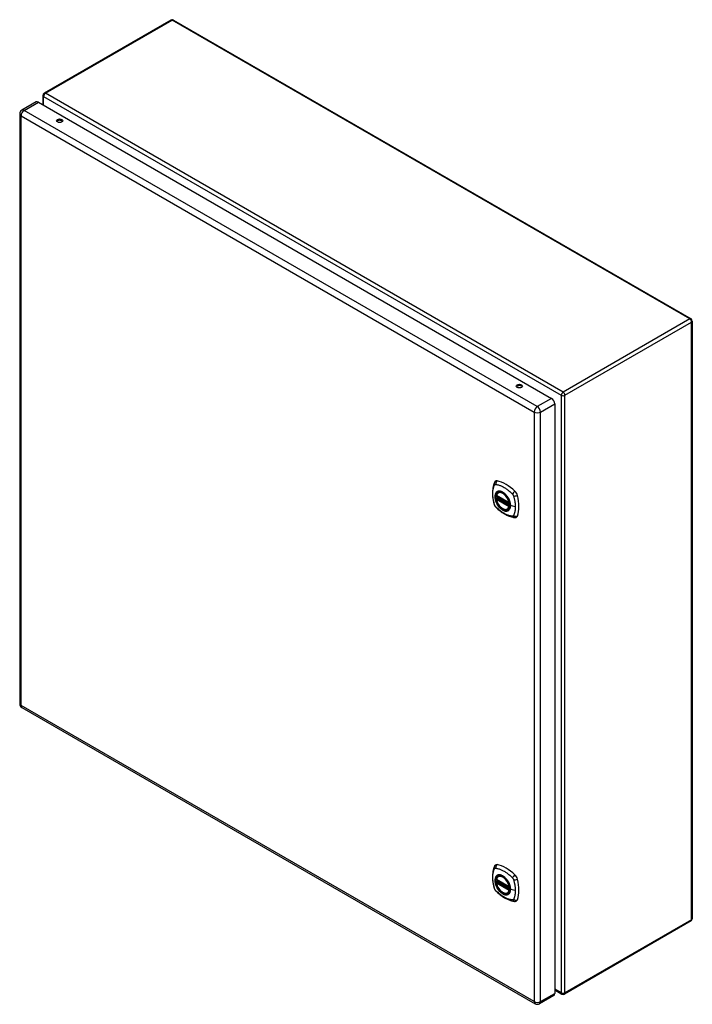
# Model space of a CAD drawing. Header units: inches. Extents: x 132.2 to 154.1, y 45.4 to 77.4.
import ezdxf

# ---------------------------------------------------------------- set-up
doc = ezdxf.new("R2010")
doc.units = ezdxf.units.IN
doc.header["$MEASUREMENT"] = 0
doc.layers.add('Visible Edges(ANSI)', color=7, linetype='Continuous', lineweight=25)
doc.layers.add('Visible Tangent Edges(ANSI)', color=7, linetype='Continuous', lineweight=25)

msp = doc.modelspace()

# ---------------------------------------------------------------- linework, layer by layer
at = {"layer": 'Visible Edges(ANSI)'}
for p, q in [((137.098, 77.434), (132.974, 75.053)), ((137.182, 77.434), (154.034, 67.705)), ((132.714, 74.767), (132.251, 74.5)), ((132.787, 74.76), (149.493, 65.114)), ((132.932, 74.98), (132.932, 74.675)), ((132.178, 74.373), (132.178, 55.177)), ((154.076, 67.632), (154.076, 48.173)), ((149.596, 64.935), (149.596, 45.739)), ((147.702, 61.944), (148.116, 61.705)), ((147.727, 61.882), (147.767, 61.906)), ((147.758, 62.048), (147.768, 62.054)), ((147.702, 61.848), (147.715, 61.856)), ((147.721, 61.868), (147.721, 61.87)), ((148.071, 61.505), (148.081, 61.511)), ((132.251, 55.05), (148.957, 45.405)), ((147.702, 49.449), (148.116, 49.21)), ((147.721, 49.373), (147.721, 49.375)), ((147.727, 49.387), (147.767, 49.411)), ((147.758, 49.553), (147.768, 49.559)), ((147.702, 49.353), (147.715, 49.361)), ((148.071, 49.011), (148.081, 49.017)), ((154.034, 48.1), (149.91, 45.72)), ((149.596, 45.852), (149.826, 45.72)), ((149.566, 45.672), (149.103, 45.405))]:
    msp.add_line(p, q, dxfattribs=at)
at = {"layer": 'Visible Edges(ANSI)', "flags": 128}
for points in [[(147.624, 62.357), (147.617, 62.336), (147.61, 62.316), (147.605, 62.297), (147.6, 62.279), (147.596, 62.26), (147.592, 62.241), (147.584, 62.201), (147.579, 62.16), (147.575, 62.118), (147.572, 62.076), (147.572, 62.033), (147.572, 61.99), (147.575, 61.946), (147.579, 61.901), (147.584, 61.856), (147.591, 61.811), (147.599, 61.766), (147.609, 61.72), (147.615, 61.697), (147.617, 61.685), (147.621, 61.671)], [(147.662, 62.413), (147.649, 62.4), (147.639, 62.385), (147.631, 62.371), (147.624, 62.357)], [(147.696, 61.957), (147.7, 61.972), (147.705, 61.986), (147.712, 61.999), (147.719, 62.011), (147.727, 62.022), (147.737, 62.032), (147.747, 62.04), (147.758, 62.048)], [(148.011, 61.968), (148.029, 61.945), (148.047, 61.922), (148.064, 61.897), (148.079, 61.872), (148.094, 61.845), (148.107, 61.819), (148.118, 61.792), (148.128, 61.764)], [(147.621, 61.671), (147.626, 61.658), (147.631, 61.645), (147.637, 61.632), (147.643, 61.62), (147.65, 61.608), (147.658, 61.597), (147.667, 61.586), (147.677, 61.575)], [(147.677, 61.575), (147.687, 61.565), (147.696, 61.556), (147.713, 61.539), (147.747, 61.509), (147.783, 61.479), (147.818, 61.45), (147.855, 61.423), (147.891, 61.398), (147.928, 61.373), (147.965, 61.351), (148.003, 61.33), (148.041, 61.311), (148.079, 61.294), (148.117, 61.278), (148.155, 61.265), (148.193, 61.253), (148.232, 61.243), (148.251, 61.239), (148.261, 61.237), (148.272, 61.235)], [(148.071, 61.505), (148.059, 61.5), (148.047, 61.495), (148.035, 61.492), (148.021, 61.49), (148.008, 61.49), (147.994, 61.491), (147.98, 61.493), (147.965, 61.496), (147.951, 61.501), (147.936, 61.506), (147.921, 61.513), (147.907, 61.521), (147.892, 61.531), (147.877, 61.541), (147.863, 61.552), (147.849, 61.564), (147.835, 61.577), (147.822, 61.591), (147.809, 61.606), (147.796, 61.621), (147.784, 61.637), (147.772, 61.654), (147.761, 61.671), (147.751, 61.688), (147.741, 61.706), (147.732, 61.725), (147.724, 61.743), (147.717, 61.762), (147.71, 61.78), (147.705, 61.799), (147.7, 61.817), (147.696, 61.836)], [(147.715, 61.856), (147.718, 61.858), (147.72, 61.861), (147.721, 61.865), (147.721, 61.868)], [(148.272, 61.235), (148.288, 61.233), (148.304, 61.233), (148.322, 61.235), (148.34, 61.24)], [(147.624, 49.862), (147.617, 49.841), (147.61, 49.821), (147.605, 49.802), (147.6, 49.784), (147.596, 49.765), (147.592, 49.746), (147.584, 49.706), (147.579, 49.665), (147.575, 49.624), (147.572, 49.581), (147.572, 49.538), (147.572, 49.495), (147.575, 49.451), (147.579, 49.406), (147.584, 49.362), (147.591, 49.316), (147.599, 49.271), (147.609, 49.225), (147.615, 49.202), (147.617, 49.19), (147.621, 49.176)], [(147.662, 49.918), (147.649, 49.905), (147.639, 49.891), (147.631, 49.876), (147.624, 49.862)], [(147.696, 49.462), (147.7, 49.477), (147.705, 49.491), (147.712, 49.504), (147.719, 49.516), (147.727, 49.527), (147.737, 49.537), (147.747, 49.545), (147.758, 49.553)], [(147.715, 49.361), (147.718, 49.363), (147.72, 49.366), (147.721, 49.37), (147.721, 49.373)], [(148.011, 49.473), (148.029, 49.45), (148.047, 49.427), (148.064, 49.402), (148.079, 49.377), (148.094, 49.351), (148.107, 49.324), (148.118, 49.297), (148.128, 49.269)], [(147.621, 49.176), (147.626, 49.163), (147.631, 49.15), (147.637, 49.137), (147.643, 49.125), (147.65, 49.113), (147.658, 49.102), (147.667, 49.091), (147.677, 49.08)], [(147.677, 49.08), (147.687, 49.07), (147.696, 49.061), (147.713, 49.045), (147.747, 49.014), (147.783, 48.984), (147.818, 48.955), (147.855, 48.928), (147.891, 48.903), (147.928, 48.879), (147.965, 48.856), (148.003, 48.835), (148.041, 48.816), (148.079, 48.799), (148.117, 48.784), (148.155, 48.77), (148.193, 48.758), (148.232, 48.748), (148.251, 48.744), (148.261, 48.742), (148.272, 48.74)], [(148.071, 49.011), (148.059, 49.005), (148.047, 49), (148.035, 48.997), (148.021, 48.995), (148.008, 48.995), (147.994, 48.996), (147.98, 48.998), (147.965, 49.001), (147.951, 49.006), (147.936, 49.012), (147.921, 49.019), (147.907, 49.027), (147.892, 49.036), (147.877, 49.046), (147.863, 49.057), (147.849, 49.069), (147.835, 49.082), (147.822, 49.096), (147.809, 49.111), (147.796, 49.126), (147.784, 49.142), (147.772, 49.159), (147.761, 49.176), (147.751, 49.194), (147.741, 49.211), (147.732, 49.23), (147.724, 49.248), (147.717, 49.267), (147.71, 49.285), (147.705, 49.304), (147.7, 49.323), (147.696, 49.341)], [(148.272, 48.74), (148.288, 48.738), (148.304, 48.738), (148.322, 48.74), (148.34, 48.745)]]:
    msp.add_lwpolyline(points, dxfattribs=at)
at = {"layer": 'Visible Edges(ANSI)'}
for centre, radius, start, end in [((137.14, 77.361), 0.084, 60, 120), ((133.016, 74.98), 0.084, 120, 180), ((132.324, 74.373), 0.146, 120, 180), ((153.992, 67.632), 0.084, 0, 60), ((147.708, 61.954), 0.0118, 166.5554, 240), ((147.732, 61.872), 0.0118, 120, 187.8283), ((147.708, 61.838), 0.0118, 120, 190.611), ((148.121, 61.715), 0.0118, 240, 282.6344), ((132.324, 55.177), 0.146, 180, 240), ((147.708, 49.459), 0.0118, 166.5554, 240), ((147.732, 49.377), 0.0118, 120, 187.8283), ((147.708, 49.343), 0.0118, 120, 190.611), ((148.121, 49.22), 0.0118, 240, 282.6344), ((153.992, 48.173), 0.084, 300, 0), ((149.868, 45.792), 0.084, 240, 300), ((149.03, 45.531), 0.146, 240, 300)]:
    msp.add_arc(centre, radius, start, end, dxfattribs=at)
for centre, major_axis, start_param, end_param in [((132.787, 74.64), (-0.073, 0.126), 5.497787, 6.283185), ((133.479, 74.112), (0.102, 0), 0.378178, 2.763414), ((148.447, 65.471), (0.102, 0), 0.378178, 2.763414), ((149.493, 64.995), (0.073, -0.126), 0.785398, 2.356194), ((147.761, 62.267), (-0.089, 0.153), 5.825423, 6.408181), ((148.012, 61.27), (-0.64, 1.108), 5.170151, 5.825423), ((147.907, 61.772), (0.157, -0.273), 2.363977, 7.060801), ((148.263, 61.978), (0.089, -0.153), 1.113034, 2.028558), ((147.525, 62.114), (-0.64, 1.108), 3.599355, 4.254627), ((148.263, 61.398), (0.089, -0.153), 6.158189, 6.740947), ((147.761, 49.772), (-0.089, 0.153), 5.825423, 6.408181), ((148.012, 48.775), (-0.64, 1.108), 5.170151, 5.825423), ((147.907, 49.278), (0.157, -0.273), 2.363977, 7.060801), ((148.263, 49.483), (0.089, -0.153), 1.113034, 2.028558), ((147.525, 49.619), (-0.64, 1.108), 3.599355, 4.254627), ((148.263, 48.904), (0.089, -0.153), 6.158189, 6.740947), ((149.493, 45.798), (0.073, -0.126), 0, 0.785398)]:
    msp.add_ellipse(centre, major_axis=major_axis, ratio=0.57735, start_param=start_param, end_param=end_param, dxfattribs=at)
for centre, major_axis in [((133.479, 74.156), (0.102, 0)), ((148.447, 65.514), (0.102, 0)), ((147.904, 61.77), (-0.16, 0.277)), ((147.904, 49.276), (-0.16, 0.277))]:
    msp.add_ellipse(centre, major_axis=major_axis, ratio=0.57735, dxfattribs=at)
at = {"layer": 'Visible Tangent Edges(ANSI)'}
for p, q in [((133.016, 75.049), (137.14, 77.43)), ((153.992, 67.701), (137.14, 77.43)), ((149.868, 65.32), (133.016, 75.049)), ((132.324, 74.493), (132.787, 74.76)), ((132.957, 74.946), (149.809, 65.217)), ((132.957, 74.661), (132.957, 74.946)), ((149.03, 64.847), (132.324, 74.493)), ((132.221, 74.314), (148.927, 64.668)), ((132.221, 55.117), (132.221, 74.314)), ((153.992, 67.701), (149.868, 65.32)), ((149.927, 65.217), (154.051, 67.598)), ((154.051, 48.139), (154.051, 67.598)), ((148.392, 65.465), (148.361, 65.482)), ((149.493, 65.114), (149.03, 64.847)), ((149.809, 65.217), (149.809, 45.758)), ((149.927, 45.758), (149.927, 65.217)), ((149.133, 64.668), (149.596, 64.935)), ((148.927, 64.668), (148.927, 45.472)), ((149.133, 45.472), (149.133, 64.668)), ((148.113, 61.71), (147.699, 61.949)), ((147.732, 61.882), (147.771, 61.904)), ((148.13, 61.652), (147.732, 61.882)), ((147.699, 61.833), (148.113, 61.594)), ((147.708, 61.848), (147.719, 61.854)), ((148.121, 61.609), (147.708, 61.848)), ((147.719, 61.854), (148.129, 61.617)), ((148.13, 61.634), (147.727, 61.867)), ((148.128, 61.613), (148.121, 61.609)), ((148.312, 61.584), (148.155, 61.624)), ((148.927, 45.472), (132.221, 55.117)), ((148.113, 49.215), (147.699, 49.454)), ((147.732, 49.387), (147.771, 49.409)), ((148.13, 49.157), (147.732, 49.387)), ((147.699, 49.338), (148.113, 49.099)), ((147.708, 49.353), (147.719, 49.359)), ((148.121, 49.114), (147.708, 49.353)), ((147.719, 49.359), (148.129, 49.123)), ((148.13, 49.14), (147.727, 49.372)), ((148.128, 49.118), (148.121, 49.114)), ((148.312, 49.089), (148.155, 49.129)), ((154.051, 48.139), (149.927, 45.758)), ((149.809, 45.758), (149.596, 45.881)), ((149.133, 45.472), (149.596, 45.739))]:
    msp.add_line(p, q, dxfattribs=at)
at = {"layer": 'Visible Tangent Edges(ANSI)', "flags": 128}
for points in [[(147.635, 61.657), (147.625, 61.69), (147.618, 61.72), (147.611, 61.749), (147.605, 61.779), (147.599, 61.808), (147.595, 61.837), (147.591, 61.866), (147.587, 61.895), (147.585, 61.923), (147.583, 61.951), (147.582, 61.979), (147.582, 62.006), (147.582, 62.033), (147.583, 62.059), (147.585, 62.085), (147.587, 62.11), (147.591, 62.134), (147.595, 62.158), (147.599, 62.182), (147.605, 62.205), (147.611, 62.227), (147.618, 62.249), (147.625, 62.27), (147.635, 62.291)], [(147.635, 62.291), (147.636, 62.293), (147.637, 62.295), (147.638, 62.296), (147.639, 62.298), (147.64, 62.299), (147.641, 62.301), (147.643, 62.302), (147.644, 62.303), (147.645, 62.304), (147.647, 62.305), (147.648, 62.307), (147.65, 62.307), (147.651, 62.308), (147.653, 62.309), (147.655, 62.31), (147.656, 62.31), (147.658, 62.311), (147.66, 62.311), (147.661, 62.312), (147.663, 62.312), (147.665, 62.312), (147.667, 62.312), (147.669, 62.312), (147.671, 62.312)], [(147.671, 62.312), (147.695, 62.31), (147.717, 62.306), (147.739, 62.301), (147.762, 62.295), (147.784, 62.289), (147.807, 62.281), (147.83, 62.273), (147.853, 62.263), (147.877, 62.253), (147.9, 62.242), (147.923, 62.23), (147.947, 62.217), (147.97, 62.203), (147.993, 62.188), (148.016, 62.173), (148.04, 62.156), (148.062, 62.139), (148.085, 62.121), (148.108, 62.102), (148.131, 62.082), (148.153, 62.062), (148.175, 62.041), (148.197, 62.02), (148.22, 61.995)], [(147.708, 62.068), (147.7, 62.06), (147.691, 62.051), (147.684, 62.041), (147.677, 62.03), (147.671, 62.018), (147.665, 62.006), (147.661, 61.992), (147.657, 61.978), (147.654, 61.963), (147.652, 61.948), (147.651, 61.932), (147.651, 61.915), (147.651, 61.898), (147.652, 61.881), (147.654, 61.863), (147.657, 61.845), (147.661, 61.826), (147.666, 61.808), (147.671, 61.789), (147.677, 61.77), (147.684, 61.751), (147.691, 61.733), (147.7, 61.714), (147.708, 61.696)], [(148.152, 61.626), (148.147, 61.568), (148.13, 61.519), (148.102, 61.482), (148.066, 61.458), (148.022, 61.449), (147.972, 61.454), (147.92, 61.474), (147.866, 61.507), (147.815, 61.553), (147.767, 61.608), (147.726, 61.671), (147.693, 61.738), (147.669, 61.807), (147.657, 61.874), (147.655, 61.937), (147.665, 61.992), (147.686, 62.036), (147.717, 62.069), (147.756, 62.087), (147.803, 62.091), (147.854, 62.08), (147.907, 62.055), (147.96, 62.017), (148.011, 61.968)], [(147.742, 62.087), (147.74, 62.086), (147.739, 62.086), (147.737, 62.085), (147.736, 62.084), (147.734, 62.084), (147.733, 62.083), (147.731, 62.082), (147.73, 62.082), (147.728, 62.081), (147.727, 62.08), (147.726, 62.079), (147.724, 62.078), (147.723, 62.078), (147.722, 62.077), (147.72, 62.076), (147.719, 62.075), (147.717, 62.074), (147.716, 62.073), (147.715, 62.072), (147.714, 62.071), (147.712, 62.07), (147.711, 62.07), (147.71, 62.069), (147.708, 62.068)], [(148.064, 61.901), (148.052, 61.918), (148.04, 61.934), (148.028, 61.95), (148.015, 61.966), (148.002, 61.98), (147.988, 61.994), (147.975, 62.008), (147.961, 62.02), (147.946, 62.032), (147.932, 62.042), (147.917, 62.052), (147.903, 62.061), (147.888, 62.069), (147.874, 62.076), (147.859, 62.082), (147.845, 62.087), (147.831, 62.09), (147.817, 62.093), (147.803, 62.095), (147.79, 62.095), (147.777, 62.095), (147.765, 62.093), (147.753, 62.09), (147.742, 62.087)], [(148.097, 61.843), (148.096, 61.846), (148.094, 61.848), (148.093, 61.851), (148.092, 61.853), (148.09, 61.856), (148.089, 61.858), (148.088, 61.86), (148.086, 61.863), (148.085, 61.865), (148.084, 61.868), (148.082, 61.87), (148.081, 61.873), (148.079, 61.875), (148.078, 61.877), (148.077, 61.88), (148.075, 61.882), (148.074, 61.885), (148.072, 61.887), (148.071, 61.889), (148.069, 61.892), (148.068, 61.894), (148.067, 61.896), (148.065, 61.899), (148.064, 61.901)], [(148.22, 61.995), (148.221, 61.994), (148.222, 61.993), (148.223, 61.992), (148.224, 61.991), (148.225, 61.989), (148.226, 61.988), (148.227, 61.987), (148.228, 61.986), (148.229, 61.985), (148.23, 61.983), (148.231, 61.982), (148.232, 61.981), (148.233, 61.98), (148.234, 61.979), (148.235, 61.977), (148.235, 61.976), (148.236, 61.975), (148.237, 61.973), (148.238, 61.972), (148.239, 61.971), (148.24, 61.969), (148.24, 61.968), (148.241, 61.967), (148.242, 61.966)], [(148.242, 61.966), (148.243, 61.964), (148.243, 61.963), (148.244, 61.961), (148.245, 61.96), (148.246, 61.959), (148.246, 61.957), (148.247, 61.956), (148.248, 61.955), (148.248, 61.953), (148.249, 61.952), (148.25, 61.951), (148.25, 61.949), (148.251, 61.948), (148.251, 61.946), (148.252, 61.945), (148.253, 61.944), (148.253, 61.942), (148.254, 61.941), (148.254, 61.939), (148.255, 61.938), (148.255, 61.936), (148.256, 61.935), (148.256, 61.934), (148.257, 61.932)], [(148.257, 61.932), (148.263, 61.914), (148.267, 61.899), (148.27, 61.884), (148.274, 61.87), (148.278, 61.855), (148.281, 61.84), (148.284, 61.825), (148.287, 61.811), (148.29, 61.796), (148.293, 61.781), (148.296, 61.767), (148.298, 61.752), (148.3, 61.738), (148.302, 61.724), (148.304, 61.709), (148.306, 61.695), (148.307, 61.681), (148.308, 61.667), (148.31, 61.653), (148.31, 61.639), (148.311, 61.625), (148.312, 61.611), (148.312, 61.598), (148.312, 61.584)], [(147.671, 61.594), (147.669, 61.596), (147.667, 61.598), (147.665, 61.601), (147.663, 61.603), (147.662, 61.606), (147.66, 61.608), (147.658, 61.611), (147.656, 61.613), (147.655, 61.616), (147.653, 61.618), (147.651, 61.621), (147.65, 61.624), (147.648, 61.626), (147.647, 61.629), (147.645, 61.632), (147.644, 61.634), (147.643, 61.637), (147.641, 61.64), (147.64, 61.643), (147.639, 61.646), (147.638, 61.648), (147.637, 61.651), (147.636, 61.654), (147.635, 61.657)], [(148.22, 61.277), (148.197, 61.279), (148.175, 61.283), (148.153, 61.288), (148.131, 61.294), (148.108, 61.301), (148.085, 61.309), (148.062, 61.317), (148.04, 61.327), (148.016, 61.337), (147.993, 61.348), (147.97, 61.36), (147.947, 61.373), (147.923, 61.387), (147.9, 61.402), (147.877, 61.418), (147.853, 61.434), (147.83, 61.451), (147.807, 61.469), (147.784, 61.488), (147.762, 61.507), (147.739, 61.527), (147.717, 61.548), (147.695, 61.569), (147.671, 61.594)], [(147.708, 61.696), (147.71, 61.693), (147.711, 61.691), (147.712, 61.689), (147.714, 61.686), (147.715, 61.684), (147.716, 61.681), (147.717, 61.679), (147.719, 61.676), (147.72, 61.674), (147.722, 61.671), (147.723, 61.669), (147.724, 61.667), (147.726, 61.664), (147.727, 61.662), (147.728, 61.659), (147.73, 61.657), (147.731, 61.655), (147.733, 61.652), (147.734, 61.65), (147.736, 61.648), (147.737, 61.645), (147.739, 61.643), (147.74, 61.641), (147.742, 61.638)], [(147.715, 61.856), (147.715, 61.856), (147.715, 61.856), (147.715, 61.856), (147.715, 61.856), (147.715, 61.856), (147.715, 61.856), (147.715, 61.856), (147.715, 61.856), (147.715, 61.856), (147.715, 61.856), (147.715, 61.856), (147.715, 61.856), (147.715, 61.856), (147.715, 61.856), (147.715, 61.856), (147.715, 61.856), (147.715, 61.856), (147.715, 61.856), (147.715, 61.856), (147.715, 61.856), (147.715, 61.856), (147.715, 61.856), (147.715, 61.856), (147.715, 61.856)], [(147.715, 61.856), (147.715, 61.856), (147.715, 61.856), (147.715, 61.856), (147.715, 61.856), (147.715, 61.856), (147.715, 61.856), (147.715, 61.856), (147.715, 61.856), (147.715, 61.856), (147.715, 61.856), (147.716, 61.856), (147.716, 61.856), (147.716, 61.855), (147.716, 61.855), (147.716, 61.855), (147.716, 61.855), (147.716, 61.855), (147.716, 61.855), (147.716, 61.855), (147.717, 61.855), (147.717, 61.855), (147.717, 61.855), (147.717, 61.855), (147.717, 61.855)], [(147.717, 61.855), (147.717, 61.855), (147.717, 61.855), (147.718, 61.855), (147.718, 61.855), (147.718, 61.855), (147.718, 61.855), (147.718, 61.855), (147.718, 61.855), (147.718, 61.855), (147.718, 61.855), (147.718, 61.855), (147.718, 61.855), (147.718, 61.855), (147.718, 61.855), (147.718, 61.854), (147.718, 61.854), (147.718, 61.854), (147.718, 61.854), (147.719, 61.854), (147.719, 61.854), (147.719, 61.854), (147.719, 61.854), (147.719, 61.854), (147.719, 61.854)], [(147.721, 61.869), (147.721, 61.869), (147.721, 61.869), (147.721, 61.869), (147.721, 61.869), (147.721, 61.869), (147.721, 61.869), (147.721, 61.869), (147.721, 61.869), (147.721, 61.869), (147.721, 61.869), (147.721, 61.869), (147.721, 61.869), (147.721, 61.869), (147.721, 61.868), (147.721, 61.868), (147.721, 61.868), (147.721, 61.868), (147.721, 61.868), (147.721, 61.868), (147.721, 61.868), (147.721, 61.868), (147.721, 61.868), (147.721, 61.868), (147.721, 61.868)], [(147.724, 61.869), (147.724, 61.869), (147.724, 61.869), (147.724, 61.869), (147.723, 61.869), (147.723, 61.869), (147.723, 61.869), (147.723, 61.869), (147.723, 61.869), (147.723, 61.869), (147.722, 61.869), (147.722, 61.869), (147.722, 61.869), (147.722, 61.869), (147.722, 61.869), (147.722, 61.869), (147.722, 61.869), (147.722, 61.869), (147.722, 61.869), (147.721, 61.869), (147.721, 61.869), (147.721, 61.869), (147.721, 61.869), (147.721, 61.869), (147.721, 61.869)], [(147.727, 61.867), (147.727, 61.867), (147.727, 61.867), (147.727, 61.867), (147.727, 61.867), (147.726, 61.867), (147.726, 61.867), (147.726, 61.868), (147.726, 61.868), (147.726, 61.868), (147.726, 61.868), (147.726, 61.868), (147.726, 61.868), (147.726, 61.868), (147.725, 61.868), (147.725, 61.868), (147.725, 61.868), (147.725, 61.868), (147.725, 61.868), (147.725, 61.868), (147.725, 61.868), (147.725, 61.868), (147.724, 61.868), (147.724, 61.868), (147.724, 61.869)], [(147.742, 61.638), (147.753, 61.621), (147.765, 61.605), (147.778, 61.589), (147.79, 61.574), (147.804, 61.559), (147.817, 61.545), (147.831, 61.532), (147.845, 61.519), (147.859, 61.508), (147.874, 61.497), (147.888, 61.487), (147.903, 61.478), (147.917, 61.47), (147.932, 61.464), (147.946, 61.458), (147.961, 61.453), (147.975, 61.449), (147.988, 61.446), (148.002, 61.445), (148.015, 61.444), (148.028, 61.445), (148.04, 61.446), (148.052, 61.449), (148.064, 61.452)], [(148.155, 61.624), (148.155, 61.633), (148.155, 61.641), (148.154, 61.65), (148.154, 61.659), (148.153, 61.667), (148.151, 61.676), (148.15, 61.685), (148.148, 61.695), (148.147, 61.704), (148.145, 61.713), (148.142, 61.722), (148.14, 61.731), (148.138, 61.741), (148.135, 61.75), (148.132, 61.76), (148.129, 61.769), (148.125, 61.778), (148.122, 61.788), (148.118, 61.797), (148.114, 61.806), (148.11, 61.816), (148.106, 61.825), (148.101, 61.834), (148.097, 61.843)], [(148.097, 61.472), (148.101, 61.476), (148.106, 61.48), (148.11, 61.484), (148.114, 61.489), (148.118, 61.494), (148.122, 61.499), (148.125, 61.504), (148.129, 61.51), (148.132, 61.515), (148.135, 61.521), (148.138, 61.528), (148.14, 61.534), (148.143, 61.54), (148.145, 61.547), (148.147, 61.554), (148.148, 61.561), (148.15, 61.569), (148.151, 61.576), (148.153, 61.584), (148.154, 61.592), (148.154, 61.6), (148.155, 61.608), (148.155, 61.616), (148.155, 61.624)], [(148.128, 61.764), (148.13, 61.758), (148.132, 61.752), (148.134, 61.746), (148.135, 61.74), (148.137, 61.734), (148.139, 61.729), (148.14, 61.723), (148.141, 61.717), (148.143, 61.711), (148.144, 61.705), (148.145, 61.699), (148.146, 61.693), (148.147, 61.688), (148.148, 61.682), (148.149, 61.676), (148.15, 61.67), (148.15, 61.665), (148.151, 61.659), (148.151, 61.654), (148.152, 61.648), (148.152, 61.642), (148.152, 61.637), (148.152, 61.632), (148.152, 61.626)], [(148.312, 61.584), (148.312, 61.571), (148.312, 61.557), (148.311, 61.544), (148.31, 61.531), (148.31, 61.518), (148.308, 61.505), (148.307, 61.493), (148.306, 61.48), (148.304, 61.468), (148.302, 61.455), (148.3, 61.443), (148.298, 61.431), (148.296, 61.419), (148.293, 61.408), (148.29, 61.396), (148.287, 61.385), (148.284, 61.373), (148.281, 61.362), (148.278, 61.351), (148.274, 61.341), (148.27, 61.33), (148.267, 61.319), (148.263, 61.309), (148.257, 61.298)], [(148.064, 61.452), (148.065, 61.453), (148.067, 61.454), (148.068, 61.454), (148.069, 61.455), (148.071, 61.456), (148.072, 61.456), (148.074, 61.457), (148.075, 61.458), (148.077, 61.458), (148.078, 61.459), (148.079, 61.46), (148.081, 61.461), (148.082, 61.462), (148.084, 61.462), (148.085, 61.463), (148.086, 61.464), (148.088, 61.465), (148.089, 61.466), (148.09, 61.467), (148.092, 61.468), (148.093, 61.469), (148.094, 61.47), (148.096, 61.471), (148.097, 61.472)], [(148.257, 61.298), (148.256, 61.296), (148.255, 61.294), (148.254, 61.293), (148.253, 61.291), (148.252, 61.29), (148.25, 61.288), (148.249, 61.287), (148.248, 61.286), (148.246, 61.285), (148.245, 61.284), (148.243, 61.283), (148.242, 61.282), (148.24, 61.281), (148.239, 61.28), (148.237, 61.279), (148.235, 61.279), (148.234, 61.278), (148.232, 61.278), (148.23, 61.277), (148.228, 61.277), (148.226, 61.277), (148.224, 61.277), (148.222, 61.277), (148.22, 61.277)], [(147.635, 49.162), (147.625, 49.195), (147.618, 49.225), (147.611, 49.254), (147.605, 49.284), (147.599, 49.313), (147.595, 49.342), (147.591, 49.371), (147.587, 49.4), (147.585, 49.428), (147.583, 49.456), (147.582, 49.484), (147.582, 49.511), (147.582, 49.538), (147.583, 49.564), (147.585, 49.59), (147.587, 49.615), (147.591, 49.639), (147.595, 49.664), (147.599, 49.687), (147.605, 49.71), (147.611, 49.732), (147.618, 49.754), (147.625, 49.775), (147.635, 49.797)], [(147.635, 49.797), (147.636, 49.798), (147.637, 49.8), (147.638, 49.801), (147.639, 49.803), (147.64, 49.804), (147.641, 49.806), (147.643, 49.807), (147.644, 49.808), (147.645, 49.81), (147.647, 49.811), (147.648, 49.812), (147.65, 49.813), (147.651, 49.813), (147.653, 49.814), (147.655, 49.815), (147.656, 49.816), (147.658, 49.816), (147.66, 49.816), (147.661, 49.817), (147.663, 49.817), (147.665, 49.817), (147.667, 49.817), (147.669, 49.818), (147.671, 49.817)], [(147.671, 49.817), (147.695, 49.815), (147.717, 49.811), (147.739, 49.806), (147.762, 49.8), (147.784, 49.794), (147.807, 49.786), (147.83, 49.778), (147.853, 49.769), (147.877, 49.758), (147.9, 49.747), (147.923, 49.735), (147.947, 49.722), (147.97, 49.708), (147.993, 49.693), (148.016, 49.678), (148.04, 49.661), (148.062, 49.644), (148.085, 49.626), (148.108, 49.607), (148.131, 49.587), (148.153, 49.567), (148.175, 49.547), (148.197, 49.525), (148.22, 49.5)], [(147.708, 49.573), (147.7, 49.565), (147.691, 49.556), (147.684, 49.546), (147.677, 49.535), (147.671, 49.523), (147.665, 49.511), (147.661, 49.497), (147.657, 49.483), (147.654, 49.469), (147.652, 49.453), (147.651, 49.437), (147.651, 49.42), (147.651, 49.403), (147.652, 49.386), (147.654, 49.368), (147.657, 49.35), (147.661, 49.332), (147.666, 49.313), (147.671, 49.294), (147.677, 49.275), (147.684, 49.257), (147.691, 49.238), (147.7, 49.219), (147.708, 49.201)], [(148.152, 49.131), (148.147, 49.073), (148.13, 49.024), (148.102, 48.987), (148.066, 48.963), (148.022, 48.954), (147.972, 48.959), (147.92, 48.979), (147.866, 49.012), (147.815, 49.058), (147.767, 49.113), (147.726, 49.176), (147.693, 49.243), (147.669, 49.312), (147.657, 49.379), (147.655, 49.442), (147.665, 49.497), (147.686, 49.542), (147.717, 49.574), (147.756, 49.592), (147.803, 49.596), (147.854, 49.586), (147.907, 49.56), (147.96, 49.522), (148.011, 49.473)], [(147.742, 49.592), (147.74, 49.591), (147.739, 49.591), (147.737, 49.59), (147.736, 49.589), (147.734, 49.589), (147.733, 49.588), (147.731, 49.587), (147.73, 49.587), (147.728, 49.586), (147.727, 49.585), (147.726, 49.584), (147.724, 49.584), (147.723, 49.583), (147.722, 49.582), (147.72, 49.581), (147.719, 49.58), (147.717, 49.579), (147.716, 49.578), (147.715, 49.578), (147.714, 49.577), (147.712, 49.576), (147.711, 49.575), (147.71, 49.574), (147.708, 49.573)], [(147.721, 49.374), (147.721, 49.374), (147.721, 49.374), (147.721, 49.374), (147.721, 49.374), (147.721, 49.374), (147.721, 49.374), (147.721, 49.374), (147.721, 49.374), (147.721, 49.374), (147.721, 49.374), (147.721, 49.374), (147.721, 49.374), (147.721, 49.374), (147.721, 49.374), (147.721, 49.374), (147.721, 49.373), (147.721, 49.373), (147.721, 49.373), (147.721, 49.373), (147.721, 49.373), (147.721, 49.373), (147.721, 49.373), (147.721, 49.373), (147.721, 49.373)], [(147.724, 49.374), (147.724, 49.374), (147.724, 49.374), (147.724, 49.374), (147.723, 49.374), (147.723, 49.374), (147.723, 49.374), (147.723, 49.374), (147.723, 49.374), (147.723, 49.374), (147.722, 49.374), (147.722, 49.374), (147.722, 49.374), (147.722, 49.374), (147.722, 49.374), (147.722, 49.374), (147.722, 49.374), (147.722, 49.374), (147.722, 49.374), (147.721, 49.374), (147.721, 49.374), (147.721, 49.374), (147.721, 49.374), (147.721, 49.374), (147.721, 49.374)], [(147.727, 49.372), (147.727, 49.372), (147.727, 49.372), (147.727, 49.372), (147.727, 49.372), (147.726, 49.373), (147.726, 49.373), (147.726, 49.373), (147.726, 49.373), (147.726, 49.373), (147.726, 49.373), (147.726, 49.373), (147.726, 49.373), (147.726, 49.373), (147.725, 49.373), (147.725, 49.373), (147.725, 49.373), (147.725, 49.373), (147.725, 49.373), (147.725, 49.373), (147.725, 49.373), (147.725, 49.374), (147.724, 49.374), (147.724, 49.374), (147.724, 49.374)], [(148.064, 49.406), (148.052, 49.423), (148.04, 49.439), (148.028, 49.455), (148.015, 49.471), (148.002, 49.486), (147.988, 49.5), (147.975, 49.513), (147.961, 49.525), (147.946, 49.537), (147.932, 49.548), (147.917, 49.557), (147.903, 49.566), (147.888, 49.574), (147.874, 49.581), (147.859, 49.587), (147.845, 49.592), (147.831, 49.596), (147.817, 49.598), (147.803, 49.6), (147.79, 49.6), (147.777, 49.6), (147.765, 49.598), (147.753, 49.596), (147.742, 49.592)], [(148.097, 49.348), (148.096, 49.351), (148.094, 49.353), (148.093, 49.356), (148.092, 49.358), (148.09, 49.361), (148.089, 49.363), (148.088, 49.366), (148.086, 49.368), (148.085, 49.37), (148.084, 49.373), (148.082, 49.375), (148.081, 49.378), (148.079, 49.38), (148.078, 49.383), (148.077, 49.385), (148.075, 49.387), (148.074, 49.39), (148.072, 49.392), (148.071, 49.394), (148.069, 49.397), (148.068, 49.399), (148.067, 49.401), (148.065, 49.404), (148.064, 49.406)], [(148.22, 49.5), (148.221, 49.499), (148.222, 49.498), (148.223, 49.497), (148.224, 49.496), (148.225, 49.495), (148.226, 49.493), (148.227, 49.492), (148.228, 49.491), (148.229, 49.49), (148.23, 49.489), (148.231, 49.487), (148.232, 49.486), (148.233, 49.485), (148.234, 49.484), (148.235, 49.482), (148.235, 49.481), (148.236, 49.48), (148.237, 49.479), (148.238, 49.477), (148.239, 49.476), (148.24, 49.475), (148.24, 49.473), (148.241, 49.472), (148.242, 49.471)], [(148.242, 49.471), (148.243, 49.469), (148.243, 49.468), (148.244, 49.467), (148.245, 49.465), (148.246, 49.464), (148.246, 49.463), (148.247, 49.461), (148.248, 49.46), (148.248, 49.458), (148.249, 49.457), (148.25, 49.456), (148.25, 49.454), (148.251, 49.453), (148.251, 49.451), (148.252, 49.45), (148.253, 49.449), (148.253, 49.447), (148.254, 49.446), (148.254, 49.444), (148.255, 49.443), (148.255, 49.442), (148.256, 49.44), (148.256, 49.439), (148.257, 49.437)], [(148.257, 49.437), (148.263, 49.419), (148.267, 49.404), (148.27, 49.39), (148.274, 49.375), (148.278, 49.36), (148.281, 49.345), (148.284, 49.331), (148.287, 49.316), (148.29, 49.301), (148.293, 49.287), (148.296, 49.272), (148.298, 49.258), (148.3, 49.243), (148.302, 49.229), (148.304, 49.214), (148.306, 49.2), (148.307, 49.186), (148.308, 49.172), (148.31, 49.158), (148.31, 49.144), (148.311, 49.13), (148.312, 49.117), (148.312, 49.103), (148.312, 49.089)], [(147.671, 49.099), (147.669, 49.101), (147.667, 49.104), (147.665, 49.106), (147.663, 49.108), (147.662, 49.111), (147.66, 49.113), (147.658, 49.116), (147.656, 49.118), (147.655, 49.121), (147.653, 49.123), (147.651, 49.126), (147.65, 49.129), (147.648, 49.131), (147.647, 49.134), (147.645, 49.137), (147.644, 49.14), (147.643, 49.142), (147.641, 49.145), (147.64, 49.148), (147.639, 49.151), (147.638, 49.154), (147.637, 49.156), (147.636, 49.159), (147.635, 49.162)], [(148.22, 48.782), (148.197, 48.784), (148.175, 48.788), (148.153, 48.793), (148.131, 48.799), (148.108, 48.806), (148.085, 48.814), (148.062, 48.822), (148.04, 48.832), (148.016, 48.842), (147.993, 48.853), (147.97, 48.866), (147.947, 48.879), (147.923, 48.892), (147.9, 48.907), (147.877, 48.923), (147.853, 48.939), (147.83, 48.956), (147.807, 48.974), (147.784, 48.993), (147.762, 49.012), (147.739, 49.032), (147.717, 49.053), (147.695, 49.074), (147.671, 49.099)], [(147.708, 49.201), (147.71, 49.199), (147.711, 49.196), (147.712, 49.194), (147.714, 49.191), (147.715, 49.189), (147.716, 49.186), (147.717, 49.184), (147.719, 49.181), (147.72, 49.179), (147.722, 49.177), (147.723, 49.174), (147.724, 49.172), (147.726, 49.169), (147.727, 49.167), (147.728, 49.165), (147.73, 49.162), (147.731, 49.16), (147.733, 49.158), (147.734, 49.155), (147.736, 49.153), (147.737, 49.15), (147.739, 49.148), (147.74, 49.146), (147.742, 49.143)], [(147.715, 49.361), (147.715, 49.361), (147.715, 49.361), (147.715, 49.361), (147.715, 49.361), (147.715, 49.361), (147.715, 49.361), (147.715, 49.361), (147.715, 49.361), (147.715, 49.361), (147.715, 49.361), (147.715, 49.361), (147.715, 49.361), (147.715, 49.361), (147.715, 49.361), (147.715, 49.361), (147.715, 49.361), (147.715, 49.361), (147.715, 49.361), (147.715, 49.361), (147.715, 49.361), (147.715, 49.361), (147.715, 49.361), (147.715, 49.361), (147.715, 49.361)], [(147.715, 49.361), (147.715, 49.361), (147.715, 49.361), (147.715, 49.361), (147.715, 49.361), (147.715, 49.361), (147.715, 49.361), (147.715, 49.361), (147.715, 49.361), (147.715, 49.361), (147.715, 49.361), (147.716, 49.361), (147.716, 49.361), (147.716, 49.361), (147.716, 49.361), (147.716, 49.361), (147.716, 49.36), (147.716, 49.36), (147.716, 49.36), (147.716, 49.36), (147.717, 49.36), (147.717, 49.36), (147.717, 49.36), (147.717, 49.36), (147.717, 49.36)], [(147.717, 49.36), (147.717, 49.36), (147.717, 49.36), (147.718, 49.36), (147.718, 49.36), (147.718, 49.36), (147.718, 49.36), (147.718, 49.36), (147.718, 49.36), (147.718, 49.36), (147.718, 49.36), (147.718, 49.36), (147.718, 49.36), (147.718, 49.36), (147.718, 49.36), (147.718, 49.36), (147.718, 49.36), (147.718, 49.36), (147.718, 49.36), (147.719, 49.36), (147.719, 49.359), (147.719, 49.359), (147.719, 49.359), (147.719, 49.359), (147.719, 49.359)], [(147.742, 49.143), (147.753, 49.127), (147.765, 49.11), (147.778, 49.094), (147.79, 49.079), (147.804, 49.064), (147.817, 49.05), (147.831, 49.037), (147.845, 49.025), (147.859, 49.013), (147.874, 49.002), (147.888, 48.992), (147.903, 48.984), (147.917, 48.976), (147.932, 48.969), (147.946, 48.963), (147.961, 48.958), (147.975, 48.954), (147.988, 48.951), (148.002, 48.95), (148.015, 48.949), (148.028, 48.95), (148.04, 48.951), (148.052, 48.954), (148.064, 48.958)], [(148.155, 49.129), (148.155, 49.138), (148.155, 49.146), (148.154, 49.155), (148.154, 49.164), (148.153, 49.173), (148.151, 49.182), (148.15, 49.191), (148.148, 49.2), (148.147, 49.209), (148.145, 49.218), (148.142, 49.227), (148.14, 49.237), (148.138, 49.246), (148.135, 49.255), (148.132, 49.265), (148.129, 49.274), (148.125, 49.283), (148.122, 49.293), (148.118, 49.302), (148.114, 49.312), (148.11, 49.321), (148.106, 49.33), (148.101, 49.339), (148.097, 49.348)], [(148.097, 48.977), (148.101, 48.981), (148.106, 48.985), (148.11, 48.989), (148.114, 48.994), (148.118, 48.999), (148.122, 49.004), (148.125, 49.009), (148.129, 49.015), (148.132, 49.021), (148.135, 49.027), (148.138, 49.033), (148.14, 49.039), (148.143, 49.046), (148.145, 49.052), (148.147, 49.059), (148.148, 49.066), (148.15, 49.074), (148.151, 49.081), (148.153, 49.089), (148.154, 49.097), (148.154, 49.105), (148.155, 49.113), (148.155, 49.121), (148.155, 49.129)], [(148.128, 49.269), (148.13, 49.263), (148.132, 49.257), (148.134, 49.251), (148.135, 49.245), (148.137, 49.24), (148.139, 49.234), (148.14, 49.228), (148.141, 49.222), (148.143, 49.216), (148.144, 49.21), (148.145, 49.204), (148.146, 49.199), (148.147, 49.193), (148.148, 49.187), (148.149, 49.181), (148.15, 49.176), (148.15, 49.17), (148.151, 49.164), (148.151, 49.159), (148.152, 49.153), (148.152, 49.148), (148.152, 49.142), (148.152, 49.137), (148.152, 49.131)], [(148.312, 49.089), (148.312, 49.076), (148.312, 49.063), (148.311, 49.049), (148.31, 49.036), (148.31, 49.023), (148.308, 49.011), (148.307, 48.998), (148.306, 48.985), (148.304, 48.973), (148.302, 48.961), (148.3, 48.948), (148.298, 48.936), (148.296, 48.924), (148.293, 48.913), (148.29, 48.901), (148.287, 48.89), (148.284, 48.879), (148.281, 48.867), (148.278, 48.857), (148.274, 48.846), (148.27, 48.835), (148.267, 48.825), (148.263, 48.814), (148.257, 48.803)], [(148.064, 48.958), (148.065, 48.958), (148.067, 48.959), (148.068, 48.959), (148.069, 48.96), (148.071, 48.961), (148.072, 48.961), (148.074, 48.962), (148.075, 48.963), (148.077, 48.964), (148.078, 48.964), (148.079, 48.965), (148.081, 48.966), (148.082, 48.967), (148.084, 48.968), (148.085, 48.968), (148.086, 48.969), (148.088, 48.97), (148.089, 48.971), (148.09, 48.972), (148.092, 48.973), (148.093, 48.974), (148.094, 48.975), (148.096, 48.976), (148.097, 48.977)], [(148.257, 48.803), (148.256, 48.801), (148.255, 48.799), (148.254, 48.798), (148.253, 48.796), (148.252, 48.795), (148.25, 48.794), (148.249, 48.792), (148.248, 48.791), (148.246, 48.79), (148.245, 48.789), (148.243, 48.788), (148.242, 48.787), (148.24, 48.786), (148.239, 48.785), (148.237, 48.785), (148.235, 48.784), (148.234, 48.783), (148.232, 48.783), (148.23, 48.783), (148.228, 48.782), (148.226, 48.782), (148.224, 48.782), (148.222, 48.782), (148.22, 48.782)]]:
    msp.add_lwpolyline(points, dxfattribs=at)
at = {"layer": 'Visible Tangent Edges(ANSI)'}
for centre, major_axis, ratio, start_param, end_param in [((137.14, 77.361), (-0.042, 0.0727), 0.57735, 5.497787, 6.283185), ((137.14, 77.361), (0.042, 0.0727), 0.57735, 0, 0.785398), ((133.016, 74.98), (0.042, 0.0727), 0.57735, 0.785398, 2.356194), ((133.016, 74.98), (-0.042, 0.0727), 0.57735, 5.497787, 6.283185), ((133.016, 74.98), (-0.084, 0), 0.57735, 0, 0.785398), ((132.324, 74.373), (-0.073, -0.126), 0.57735, 3.926991, 5.497787), ((132.324, 74.373), (-0.073, 0.126), 0.57735, 5.497787, 6.283185), ((132.324, 74.373), (-0.146, 0), 0.57735, 0, 0.785398), ((153.992, 67.632), (0.042, 0.0727), 0.57735, 0, 0.785398), ((153.992, 67.632), (0.042, -0.0727), 0.57735, 0.785398, 2.356194), ((153.992, 67.632), (0.084, 0), 0.57735, 5.497787, 6.283185), ((149.868, 65.251), (-0.042, -0.0727), 0.57735, 3.926991, 5.497787), ((149.868, 65.251), (0.084, 0), 0.57735, 3.926991, 5.497787), ((149.868, 65.251), (0.042, -0.0727), 0.57735, 0.785398, 2.356194), ((149.03, 64.728), (0.073, 0.126), 0.57735, 0.785398, 2.356194), ((149.03, 64.728), (-0.073, 0.126), 0.57735, 3.926991, 5.497787), ((149.03, 64.728), (-0.146, 0), 0.57735, 0.785398, 2.356194), ((147.735, 62.315), (-0.11, 0.042), 0.704518, 0, 0.765179), ((147.762, 62.33), (-0.027, -0.115), 0.753705, 3.902663, 5.039934), ((147.906, 61.772), (-0.173, 0.3), 0.57735, 5.055237, 10.652726), ((147.708, 61.954), (-0.0115, 0.0027), 0.697177, 0, 0.936254), ((147.906, 61.772), (-0.151, 0.261), 0.57735, 4.164956, 6.830618), ((147.708, 61.954), (-0.0059, -0.0102), 0.57735, 5.497787, 6.283185), ((147.732, 61.872), (-0.0059, -0.0102), 0.57735, 3.926991, 5.351326), ((147.732, 61.872), (-0.0059, 0.0102), 0.57735, 5.497787, 6.283185), ((147.914, 61.776), (-0.156, 0.271), 0.57735, 6.166197, 6.283185), ((148.291, 62.025), (-0.0787, -0.088), 0.341266, 4.200572, 5.337843), ((148.318, 61.978), (0.116, 0.024), 0.341266, 4.086935, 5.224206), ((147.735, 61.704), (-0.114, -0.032), 0.390453, 0, 0.392125), ((147.762, 61.657), (-0.0849, -0.0822), 0.390453, 5.89106, 6.283185), ((147.708, 61.838), (-0.0116, -0.0022), 0.424984, 0, 0.691657), ((147.708, 61.838), (-0.0059, -0.0102), 0.57735, 3.926991, 5.497787), ((147.906, 61.772), (0.151, -0.261), 0.57735, 4.164956, 6.830618), ((147.708, 61.838), (-0.0059, 0.0102), 0.57735, 5.497787, 6.283185), ((147.71, 61.867), (0.0018, -0.0117), 0.983841, 0.332621, 1.648576), ((147.716, 61.865), (0.0039, 0.0112), 0.653911, 3.808835, 5.235416), ((147.719, 61.864), (0.0059, 0.0102), 0.57735, 3.926991, 5.335914), ((147.732, 61.872), (-0.0117, -0.0016), 0.470841, 0, 0.203742), ((148.121, 61.715), (-0.0059, -0.0102), 0.57735, 5.497787, 6.283185), ((148.121, 61.715), (-0.0116, -0.0022), 0.424984, 0.691657, 1.603666), ((148.121, 61.599), (0.0059, 0.0102), 0.57735, 0.785398, 2.356194), ((148.121, 61.599), (0.0115, -0.0027), 0.697177, 4.077847, 5.160757), ((148.121, 61.599), (0.0059, -0.0102), 0.57735, 1.624298, 2.356194), ((148.157, 61.627), (-0.00492, 0), 0.57735, 0.141897, 1.156289), ((147.914, 61.776), (0.156, -0.271), 0.57735, 0, 0.116988), ((148.291, 61.352), (-0.019, -0.117), 0.704518, 5.518007, 6.283185), ((148.318, 61.367), (0.113, -0.035), 0.753705, 4.384844, 5.522115), ((132.324, 55.177), (-0.146, 0), 0.57735, 0, 0.785398), ((132.324, 55.177), (-0.073, -0.126), 0.57735, 5.497787, 6.283185), ((147.735, 49.82), (-0.11, 0.042), 0.704518, 0, 0.765179), ((147.762, 49.836), (-0.027, -0.115), 0.753705, 3.902663, 5.039934), ((147.906, 49.277), (-0.173, 0.3), 0.57735, 5.055237, 10.652726), ((147.708, 49.459), (-0.0115, 0.0027), 0.697177, 0, 0.936254), ((147.906, 49.277), (-0.151, 0.261), 0.57735, 4.164956, 6.830618), ((147.708, 49.459), (-0.0059, -0.0102), 0.57735, 5.497787, 6.283185), ((147.71, 49.372), (0.0018, -0.0117), 0.983841, 0.332621, 1.648576), ((147.716, 49.37), (0.0039, 0.0112), 0.653911, 3.808835, 5.235416), ((147.732, 49.377), (-0.0117, -0.0016), 0.470841, 0, 0.203742), ((147.732, 49.377), (-0.0059, -0.0102), 0.57735, 3.926991, 5.351326), ((147.732, 49.377), (-0.0059, 0.0102), 0.57735, 5.497787, 6.283185), ((147.914, 49.282), (-0.156, 0.271), 0.57735, 6.166197, 6.283185), ((148.291, 49.53), (-0.0787, -0.088), 0.341266, 4.200572, 5.337843), ((148.318, 49.483), (0.116, 0.024), 0.341266, 4.086935, 5.224206), ((147.735, 49.209), (-0.114, -0.032), 0.390453, 0, 0.392125), ((147.762, 49.162), (-0.0849, -0.0822), 0.390453, 5.89106, 6.283185), ((147.708, 49.343), (-0.0116, -0.0022), 0.424984, 0, 0.691657), ((147.708, 49.343), (-0.0059, -0.0102), 0.57735, 3.926991, 5.497787), ((147.906, 49.277), (0.151, -0.261), 0.57735, 4.164956, 6.830618), ((147.708, 49.343), (-0.0059, 0.0102), 0.57735, 5.497787, 6.283185), ((147.719, 49.369), (0.0059, 0.0102), 0.57735, 3.926991, 5.335914), ((148.121, 49.22), (-0.0059, -0.0102), 0.57735, 5.497787, 6.283185), ((148.121, 49.22), (-0.0116, -0.0022), 0.424984, 0.691657, 1.603666), ((148.121, 49.104), (0.0059, 0.0102), 0.57735, 0.785398, 2.356194), ((148.121, 49.104), (0.0115, -0.0027), 0.697177, 4.077847, 5.160757), ((148.121, 49.104), (0.0059, -0.0102), 0.57735, 1.624298, 2.356194), ((148.157, 49.132), (-0.00492, 0), 0.57735, 0.141897, 1.156289), ((147.914, 49.282), (0.156, -0.271), 0.57735, 0, 0.116988), ((148.291, 48.857), (-0.019, -0.117), 0.704518, 5.518007, 6.283185), ((148.318, 48.872), (0.113, -0.035), 0.753705, 4.384844, 5.522115), ((153.992, 48.173), (0.042, -0.0727), 0.57735, 0, 0.785398), ((153.992, 48.173), (0.084, 0), 0.57735, 5.497787, 6.283185), ((149.868, 45.792), (-0.084, 0), 0.57735, 0.785398, 2.356194), ((149.868, 45.792), (-0.042, -0.0727), 0.57735, 5.497787, 6.283185), ((149.868, 45.792), (0.042, -0.0727), 0.57735, 0, 0.785398), ((149.03, 45.531), (-0.073, -0.126), 0.57735, 5.497787, 6.283185), ((149.03, 45.531), (0.146, 0), 0.57735, 3.926991, 5.497787), ((149.03, 45.531), (0.073, -0.126), 0.57735, 0, 0.785398)]:
    msp.add_ellipse(centre, major_axis=major_axis, ratio=ratio, start_param=start_param, end_param=end_param, dxfattribs=at)
for centre, major_axis in [((147.907, 61.772), (0.171, -0.296)), ((147.904, 61.77), (-0.163, 0.282)), ((147.904, 61.77), (0.162, -0.281)), ((147.907, 49.277), (0.171, -0.296)), ((147.904, 49.276), (-0.163, 0.282)), ((147.904, 49.276), (0.162, -0.281))]:
    msp.add_ellipse(centre, major_axis=major_axis, ratio=0.57735, dxfattribs=at)

doc.saveas('drawing.dxf')
